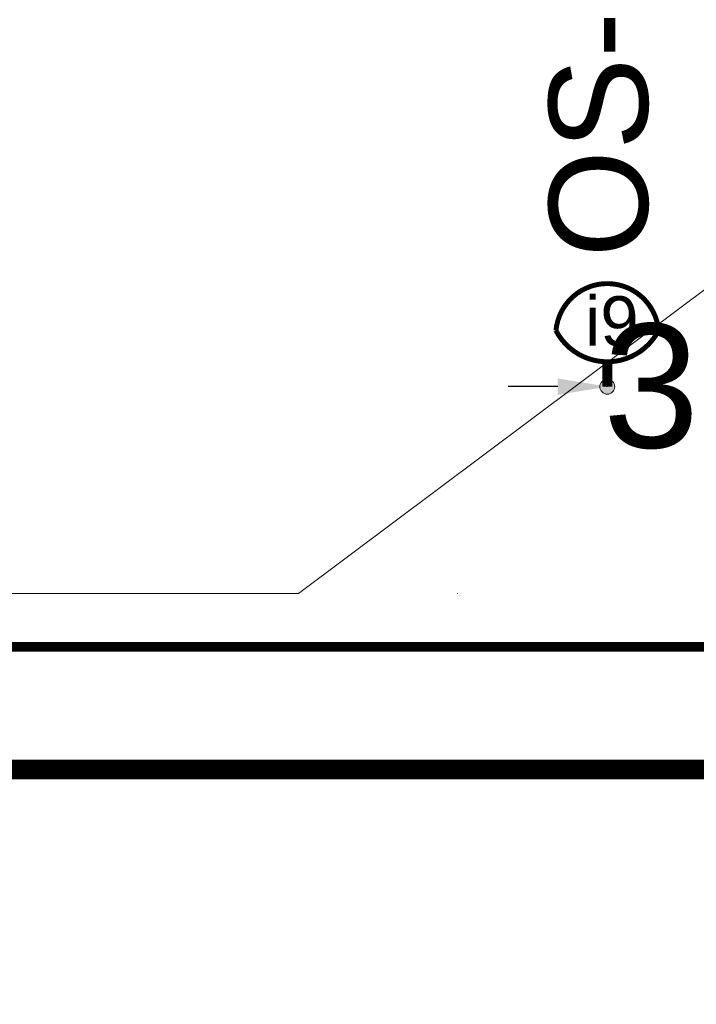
# Model space of a CAD drawing. Header units: millimetres. Extents: x 747415 to 1601423, y -236173 to 551995.
# Tile 198 of 256: x 1182523 to 1189363, y 29800 to 39745. Entities that reach past the tile are written whole.
import ezdxf
from ezdxf.lldxf.tags import DXFTag

# ---------------------------------------------------------------- set-up
doc = ezdxf.new("R2010")
doc.units = ezdxf.units.MM
doc.header["$LTSCALE"] = 100
doc.header["$MEASUREMENT"] = 0
doc.layers.get('DEFPOINTS').update_dxf_attribs({"color": 6, "linetype": 'CONTINUOUS', "lineweight": 0})
for name, color, linetype, lineweight in [('T--L9020_GEBOUWEN', 252, 'CONTINUOUS', 0), ('T--L9052_Ontstop Riool', 240, 'CONTINUOUS', 0), ('T--L9053_Water', 240, 'BLUS_WATER_LEIDING', 0), ('T--L9053_Waterleidingen', 170, 'TAP_WATER', 0), ('T--L9065_BEVEILIGING_Afsluiter', 240, 'CONTINUOUS', 0), ('T--M9065_BEVEILIGING_Afsluiters', 240, 'CONTINUOUS', 0)]:
    doc.layers.add(name, color=color, linetype=linetype, lineweight=lineweight)
doc.styles.get("Standard").update_dxf_attribs({"font": 'arial.ttf'})
tags = doc.linetypes.add('BLUS_WATER_LEIDING', pattern='A,12.7,-5.08,["BSH",Standard,S=2.54,R=0,X=-2.54,Y=-1.27],-7.62', length=25.4).pattern_tags.tags
tags[6] = DXFTag(74, 10)
tags = doc.linetypes.add('TAP_WATER', pattern='A,12.7,-5.08,["Water",Standard,S=2.54,R=0,X=-3.81,Y=-1.27],-7.62', length=25.4).pattern_tags.tags
tags[6] = DXFTag(74, 10)
doc.dimstyles.get("Standard").update_dxf_attribs({"dimtxt": 0.18, "dimasz": 500, "dimexe": 0.18, "dimexo": 0.0625, "dimgap": 0.09, "dimtad": 0, "dimtoh": 1, "dimdec": 0, "dimzin": 0, "dimdsep": 46, "dimtxsty": 'Standard', "dimcen": 0.09, "dimadec": 0, "dimazin": 0, "dimtfac": 1, "dimtdec": 0, "dimtofl": 0, "dimtmove": 0, "dimatfit": 3, "dimfxl": 1, "dimtolj": 1, "dimtzin": 0, "dimarcsym": 0})

# ---------------------------------------------------------------- blocks, each defined once
blk = doc.blocks.new('*D67')
at = {"layer": 'DEFPOINTS', "color": 0, "transparency": 16777216}
for p in [(1188462.159534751, 36037.77842050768), (1192262.159365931, 36038.57936854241), (1192262.159365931, 36038.57936854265)]:
    blk.add_point(p, dxfattribs=at)
at = {"layer": 'T--M9065_BEVEILIGING_Afsluiters', "color": 0, "lineweight": -2, "transparency": 16777216}
for p, q in [((1187962.159534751, 36038.57936854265), (1187462.159534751, 36038.57936854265)), ((1188462.159534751, 36037.84092050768), (1188462.159534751, 36038.75936854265)), ((1192262.159365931, 36038.64186854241), (1192262.159365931, 36038.75936854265)), ((1192762.159365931, 36038.57936854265), (1193262.159365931, 36038.57936854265))]:
    blk.add_line(p, q, dxfattribs=at)
at = {"layer": 'T--M9065_BEVEILIGING_Afsluiters', "color": 0, "transparency": 16777216}
for points in [[(1187962.159534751, 36121.91270187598), (1187962.159534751, 35955.24603520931), (1188462.159534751, 36038.57936854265)], [(1192762.159365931, 36121.91270187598), (1192762.159365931, 35955.24603520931), (1192262.159365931, 36038.57936854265)]]:
    blk.add_solid(points, dxfattribs=at)
at = {"layer": 'T--M9065_BEVEILIGING_Afsluiters', "color": 0, "lineweight": 0, "transparency": 16777216, "insert": (1190362.159450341, 36038.57936854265), "char_height": 1250, "attachment_point": 5}
blk.add_mtext('\\A1;3800', dxfattribs=at)

msp = doc.modelspace()

# ---------------------------------------------------------------- hatches: boundary and pattern name
at = {"layer": 'T--L9065_BEVEILIGING_Afsluiter', "lineweight": 0}
h = msp.add_hatch(color=256, dxfattribs=at)
edge = h.paths.add_edge_path()
edge.add_arc((1188462.159534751, 36037.77842050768), 75, 0, 360)

# ---------------------------------------------------------------- linework, layer by layer
at = {"layer": 'T--L9020_GEBOUWEN', "const_width": 200}
msp.add_lwpolyline([(1176987.255634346, 17610.86777441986), (1193147.255634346, 17610.86777441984), (1193147.255634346, 32170.86777441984), (1176987.255634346, 32170.86777441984)], close=True, dxfattribs=at)
at = {"layer": 'T--L9053_Water', "ltscale": 2}
for p, q in [((1185341.560363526, 33948.63423800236), (1245999.62549005, 79322.9087185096)), ((1148480.725824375, 33948.33474209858), (1185340.65998595, 33948.33474209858)), ((1185340.65998595, 33948.33474209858), (1185341.560363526, 33948.63423800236)), ((1186945.794107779, 33948.33474209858), (1186946.690674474, 33948.63926608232))]:
    msp.add_line(p, q, dxfattribs=at)
at = {"layer": 'T--L9053_Waterleidingen', "lineweight": 0, "ltscale": 2, "const_width": 100}
msp.add_lwpolyline([(1203321.980589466, 33410.83185926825), (1168779.468694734, 33410.83185926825)], dxfattribs=at)
at = {"layer": 'T--L9065_BEVEILIGING_Afsluiter', "lineweight": 0, "const_width": 50}
msp.add_lwpolyline([(1188980.646511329, 36605.15019459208, 0.9147336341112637), (1187943.566494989, 36605.15019459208, 0.6082652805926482)], format="xyb", close=True, dxfattribs=at)
at = {"layer": 'T--L9065_BEVEILIGING_Afsluiter', "lineweight": 0, "const_width": 100}
msp.add_lwpolyline([(1188462.15919711, 36039.74031657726), (1188462.106503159, 36289.74031102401)], dxfattribs=at)
at = {"layer": 'T--L9065_BEVEILIGING_Afsluiter', "lineweight": 0}
msp.add_circle((1188462.159534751, 36037.77842050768), 75, dxfattribs=at)

# ---------------------------------------------------------------- texts
at = {"layer": 'T--L9052_Ontstop Riool', "color": 1}
msp.add_text('OS-10', height=1000, rotation=90, dxfattribs=at).set_placement((1188872.171445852, 37342.65440435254))
at = {"layer": 'T--L9065_BEVEILIGING_Afsluiter', "lineweight": 0}
msp.add_text('i9', height=500, dxfattribs=at).set_placement((1188236.744934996, 36451.70472076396))

# ---------------------------------------------------------------- dimensions: what is measured, and where the dimension line sits
at = {"layer": 'T--M9065_BEVEILIGING_Afsluiters', "color": 5, "lineweight": 0}
dim = msp.add_linear_dim(base=(1192262.159365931, 36038.57936854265), p1=(1188462.159534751, 36037.77842050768), p2=(1192262.159365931, 36038.57936854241), angle=1.334021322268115e-08, dimstyle='Standard', dxfattribs=at)
dim.commit()
dim.dimension.update_dxf_attribs({"geometry": '*D67', "text_midpoint": (1190362.159450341, 36038.57936854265)})

doc.saveas('drawing.dxf')
